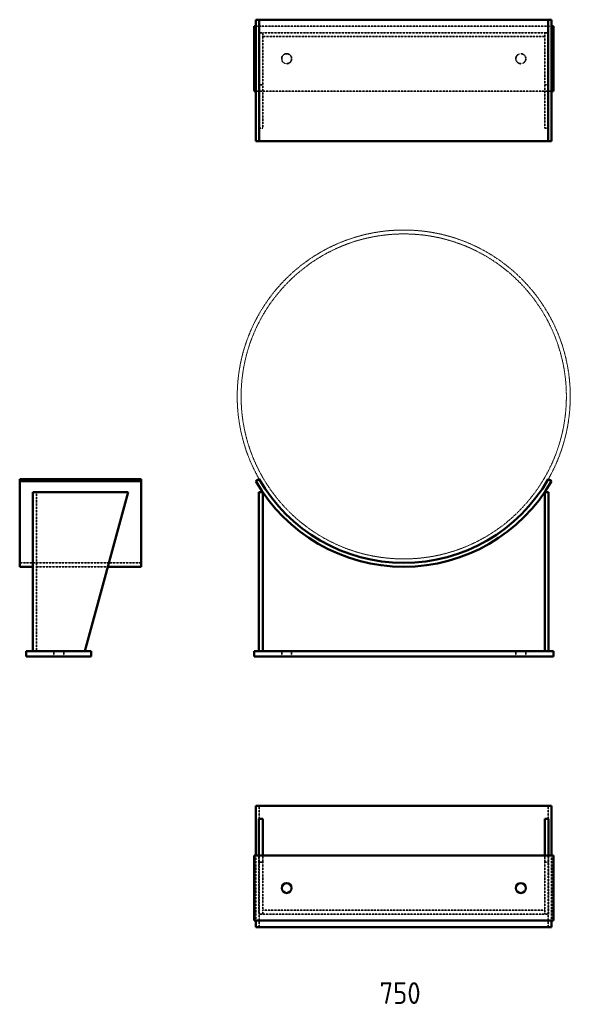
# Model space of a CAD drawing. Header units: millimetres. Extents: x 3406 to 4676, y 8510 to 10782.
import ezdxf

# ---------------------------------------------------------------- set-up
doc = ezdxf.new("R2010")
doc.units = ezdxf.units.MM
doc.linetypes.add('DASHED', pattern=[0.2067, 0.1654, -0.0413])
doc.linetypes.add('PHANTOM', pattern=[2.5, 1.25, -0.25, 0.25, -0.25, 0.25, -0.25])
for name, color, linetype, lineweight in [('AM_6', 2, 'Continuous', 35), ('Hidden', 2, 'DASHED', 35), ('PHANTOM', 6, 'PHANTOM', 20), ('Visible', 7, 'Continuous', 50)]:
    doc.layers.add(name, color=color, linetype=linetype, lineweight=lineweight)
doc.styles.get("Standard").update_dxf_attribs({"font": 'ISOCP.SHX', "bigfont": 'extfont2.shx'})

msp = doc.modelspace()

# ---------------------------------------------------------------- linework, layer by layer
at = {"layer": 'Hidden'}
for p, q in [((4632.8, 10767.1), (3951, 10767.1)), ((3957.9, 10752.1), (3957.9, 10532.1)), ((3957.9, 10752.1), (3966.9, 10752.1)), ((3966.9, 10752.1), (3966.9, 10743.1)), ((4616.9, 10752.1), (3966.9, 10752.1)), ((4616.9, 10752.1), (4625.9, 10752.1)), ((4616.9, 10743.1), (4616.9, 10752.1)), ((4625.9, 10752.1), (4625.9, 10532.1)), ((3966.9, 10743.1), (3966.9, 10532.1)), ((3966.9, 10743.1), (4616.9, 10743.1)), ((4616.9, 10532.1), (4616.9, 10743.1)), ((3951, 10617.1), (4632.8, 10617.1)), ((3957.9, 10632.1), (3966.9, 10632.1)), ((4625.9, 10632.1), (4616.9, 10632.1)), ((3966.9, 10532.1), (3957.9, 10532.1)), ((4625.9, 10532.1), (4616.9, 10532.1)), ((3445.3, 9324.7), (3445.3, 9691.7)), ((3406.3, 9528.7), (3686.3, 9528.7)), ((3445.3, 9519.7), (3609.5, 9519.7)), ((3484.8, 9324.7), (3484.8, 9312.7)), ((3507.8, 9324.7), (3507.8, 9312.7)), ((4010.4, 9324.7), (4010.4, 9312.7)), ((4033.4, 9324.7), (4033.4, 9312.7)), ((4550.4, 9324.7), (4550.4, 9312.7)), ((4573.4, 9324.7), (4573.4, 9312.7)), ((3958.8, 8688.1), (3958.8, 8968.1)), ((4625, 8688.1), (4625, 8968.1)), ((3951, 8703.1), (3951, 8853.1)), ((3957.9, 8838.1), (3957.9, 8853.1)), ((3966.9, 8853.1), (3966.9, 8838.1)), ((4616.9, 8838.1), (4616.9, 8853.1)), ((4625.9, 8853.1), (4625.9, 8838.1)), ((4632.8, 8703.1), (4632.8, 8853.1)), ((3957.9, 8838.1), (3966.9, 8838.1)), ((3957.9, 8838.1), (3957.9, 8718.1)), ((3966.9, 8838.1), (3966.9, 8727.1)), ((4625.9, 8838.1), (4616.9, 8838.1)), ((4616.9, 8838.1), (4616.9, 8727.1)), ((4625.9, 8718.1), (4625.9, 8838.1)), ((4616.9, 8727.1), (3966.9, 8727.1)), ((3966.9, 8718.1), (3966.9, 8727.1)), ((4616.9, 8727.1), (4616.9, 8718.1)), ((3957.9, 8718.1), (4625.9, 8718.1))]:
    msp.add_line(p, q, dxfattribs=at)
for centre in [(4021.9, 10692.1), (4561.9, 10692.1)]:
    msp.add_circle(centre, 11.5, dxfattribs=at)
at = {"layer": 'PHANTOM'}
for radius in [384, 375]:
    msp.add_circle((4291.9, 9912.7), radius, dxfattribs=at)
at = {"layer": 'Visible'}
for p, q in [((3951, 10782.1), (3951, 10502.1)), ((3958.8, 10782.1), (3951, 10782.1)), ((4625, 10782.1), (3958.8, 10782.1)), ((3958.8, 10782.1), (3958.8, 10502.1)), ((4625, 10782.1), (4625, 10502.1)), ((4632.8, 10782.1), (4625, 10782.1)), ((4632.8, 10782.1), (4632.8, 10502.1)), ((3951, 10767.1), (3946.9, 10767.1)), ((3946.9, 10767.1), (3946.9, 10617.1)), ((4636.9, 10767.1), (4632.8, 10767.1)), ((4636.9, 10617.1), (4636.9, 10767.1)), ((3946.9, 10617.1), (3951, 10617.1)), ((4632.8, 10617.1), (4636.9, 10617.1)), ((3958.8, 10502.1), (3951, 10502.1)), ((4625, 10502.1), (3958.8, 10502.1)), ((4632.8, 10502.1), (4625, 10502.1)), ((3406.3, 9721.6), (3686.3, 9721.6)), ((3406.3, 9721.6), (3406.3, 9717.1)), ((3406.3, 9519.7), (3406.3, 9717.1)), ((3406.3, 9717.1), (3686.3, 9717.1)), ((3686.3, 9721.6), (3686.3, 9717.1)), ((3686.3, 9519.7), (3686.3, 9717.1)), ((3958.8, 9721.6), (3951, 9717.1)), ((4632.8, 9717.1), (4625, 9721.6)), ((3436.3, 9691.7), (3656.3, 9691.7)), ((3436.3, 9324.7), (3436.3, 9691.7)), ((3556.3, 9324.7), (3656.3, 9691.7)), ((3957.9, 9324.7), (3957.9, 9691.7)), ((3966.9, 9691.7), (3957.9, 9691.7)), ((3966.9, 9691.7), (3966.9, 9324.7)), ((4625.9, 9691.7), (4616.9, 9691.7)), ((4616.9, 9324.7), (4616.9, 9691.7)), ((4625.9, 9691.7), (4625.9, 9324.7)), ((3406.3, 9519.7), (3436.3, 9519.7)), ((3609.5, 9519.7), (3686.3, 9519.7)), ((3421.3, 9324.7), (3571.3, 9324.7)), ((3421.3, 9312.7), (3421.3, 9324.7)), ((3571.3, 9312.7), (3571.3, 9324.7)), ((3946.9, 9324.7), (4636.9, 9324.7)), ((3946.9, 9312.7), (3946.9, 9324.7)), ((4636.9, 9312.7), (4636.9, 9324.7)), ((3421.3, 9312.7), (3571.3, 9312.7)), ((3946.9, 9312.7), (4636.9, 9312.7)), ((4632.8, 8968.1), (3951, 8968.1)), ((3951, 8853.1), (3951, 8968.1)), ((4632.8, 8853.1), (4632.8, 8968.1)), ((3957.9, 8853.1), (3957.9, 8938.1)), ((3966.9, 8938.1), (3957.9, 8938.1)), ((3966.9, 8938.1), (3966.9, 8853.1)), ((4625.9, 8938.1), (4616.9, 8938.1)), ((4616.9, 8853.1), (4616.9, 8938.1)), ((4625.9, 8938.1), (4625.9, 8853.1)), ((3946.9, 8853.1), (4636.9, 8853.1)), ((3946.9, 8703.1), (3946.9, 8853.1)), ((4636.9, 8853.1), (4636.9, 8703.1)), ((4636.9, 8703.1), (3946.9, 8703.1)), ((3951, 8688.1), (3951, 8703.1)), ((4632.8, 8688.1), (4632.8, 8703.1)), ((4632.8, 8688.1), (3951, 8688.1))]:
    msp.add_line(p, q, dxfattribs=at)
for centre in [(4021.9, 8778.1), (4561.9, 8778.1)]:
    msp.add_circle(centre, 11.5, dxfattribs=at)
for radius in [393, 384]:
    msp.add_arc((4291.9, 9912.7), radius, 209.8373, 330.1627, dxfattribs=at)

# ---------------------------------------------------------------- texts
at = {"layer": 'AM_6', "color": 7, "lineweight": 50, "insert": (4236, 8560.7), "char_height": 50, "attachment_point": 1}
msp.add_mtext_dynamic_manual_height_columns('750', width=2950.16, gutter_width=250, heights=[0], dxfattribs=at)

doc.saveas('drawing.dxf')
